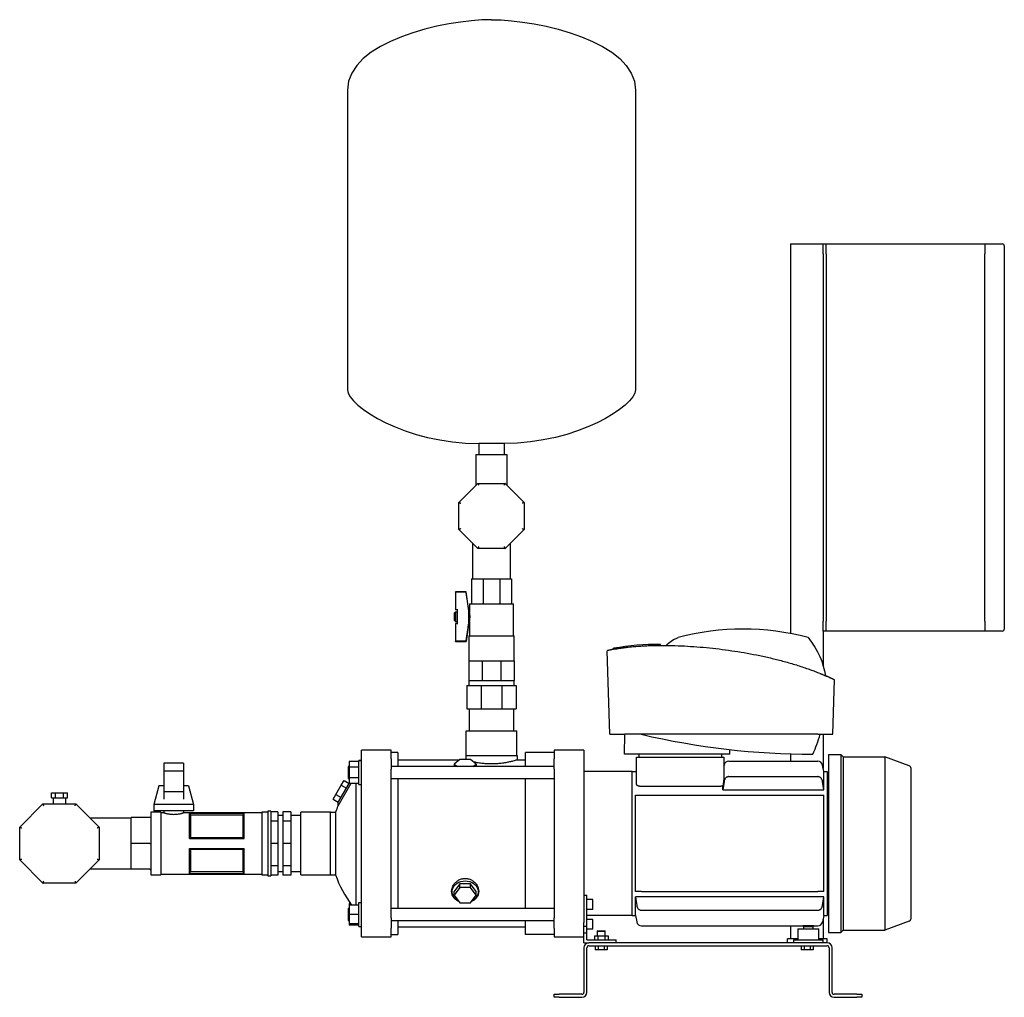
# Model space of a CAD drawing. Header units: millimetres. Extents: x 13 to 1789, y 13 to 998.
# Tile 1 of 5: x 13 to 1005, y 13 to 998. Entities that reach past the tile are written whole.
import ezdxf

# ---------------------------------------------------------------- set-up
doc = ezdxf.new("R2010")
doc.units = ezdxf.units.MM

msp = doc.modelspace()

# ---------------------------------------------------------------- linework, layer by layer
at = {"color": 7, "linetype": 'Continuous', "lineweight": 25}
for p, q in [((343.78, 927.1), (343.78, 625.11)), ((633.78, 927.1), (633.78, 625.11)), ((789.88, 771.96), (789.88, 379.47)), ((789.88, 771.96), (822.88, 771.96)), ((822.88, 771.96), (825.88, 771.96)), ((822.88, 761.96), (822.88, 771.96)), ((825.88, 761.96), (825.88, 771.96)), ((825.88, 771.96), (985.88, 771.96)), ((985.88, 771.96), (985.88, 761.96)), ((985.88, 771.96), (1003.39, 771.96)), ((1005.39, 769.96), (1005.39, 761.96)), ((822.88, 761.96), (822.88, 391.96)), ((825.88, 761.96), (825.88, 391.96)), ((985.88, 391.96), (985.88, 761.96)), ((1005.39, 761.96), (1005.39, 391.96)), ((501.48, 570.96), (476.08, 570.96)), ((476.08, 570.96), (476.08, 559.71)), ((501.48, 570.96), (501.48, 559.71)), ((473.08, 559.71), (473.08, 528.71)), ((473.08, 559.71), (488.78, 559.71)), ((488.78, 559.71), (504.48, 559.71)), ((504.48, 528.71), (504.48, 559.71)), ((455.93, 511.56), (475.17, 530.81)), ((475.17, 530.81), (502.39, 530.81)), ((502.39, 530.81), (521.63, 511.56)), ((455.93, 484.35), (455.93, 511.56)), ((521.63, 511.56), (521.63, 484.35)), ((475.17, 465.11), (455.93, 484.35)), ((521.63, 484.35), (502.39, 465.11)), ((469.73, 470.55), (469.73, 434.46)), ((507.83, 434.46), (507.83, 470.55)), ((502.39, 465.11), (475.17, 465.11)), ((468.78, 434.46), (480.5, 434.46)), ((468.78, 434.46), (468.78, 409.96)), ((480.5, 434.46), (497.06, 434.46)), ((480.5, 434.46), (480.5, 409.96)), ((497.06, 434.46), (497.06, 409.96)), ((497.06, 434.46), (508.78, 434.46)), ((508.78, 434.46), (508.78, 409.96)), ((452.6, 421.28), (452.6, 421.46)), ((463.1, 421.46), (452.6, 421.46)), ((452.6, 421.28), (452.6, 403.33)), ((463.1, 421.28), (452.6, 421.28)), ((463.1, 421.28), (463.1, 421.46)), ((466.1, 402.46), (463.1, 421.46)), ((466.6, 409.46), (466.6, 401.46)), ((466.6, 409.46), (468.28, 409.46)), ((468.31, 409.46), (480.26, 409.46)), ((480.33, 409.46), (488.78, 409.46)), ((488.78, 409.46), (497.23, 409.46)), ((497.3, 409.46), (509.25, 409.46)), ((509.28, 409.46), (510.95, 409.46)), ((510.95, 377.03), (510.95, 409.46)), ((451.6, 400.46), (452.6, 401.46)), ((451.6, 392.46), (451.6, 400.46)), ((454.6, 403.33), (452.6, 403.33)), ((452.6, 401.46), (454.6, 401.46)), ((452.6, 401.46), (452.6, 391.46)), ((454.6, 403.07), (454.6, 403.96)), ((454.6, 389.84), (454.6, 403.07)), ((465.87, 389.84), (465.87, 403.07)), ((466.1, 390.46), (466.1, 402.46)), ((466.1, 401.46), (466.6, 401.46)), ((451.6, 392.46), (452.6, 391.46)), ((452.6, 391.46), (454.6, 391.46)), ((452.6, 389.58), (452.6, 371.64)), ((454.6, 389.58), (452.6, 389.58)), ((454.6, 388.96), (454.6, 389.84)), ((466.1, 390.46), (463.1, 371.46)), ((466.1, 391.46), (466.6, 391.46)), ((466.6, 391.46), (466.6, 377.03)), ((822.88, 381.96), (822.88, 391.96)), ((825.88, 381.96), (825.88, 391.96)), ((985.88, 391.96), (985.88, 381.96)), ((1005.39, 391.96), (1005.39, 383.96)), ((465.85, 377.03), (465.85, 352.03)), ((465.85, 377.03), (488.78, 377.03)), ((488.78, 377.03), (511.7, 377.03)), ((511.7, 352.03), (511.7, 377.03)), ((825.88, 381.96), (822.88, 381.96)), ((822.88, 381.96), (822.88, 347.04)), ((985.88, 381.96), (825.88, 381.96)), ((1003.39, 381.96), (985.88, 381.96)), ((463.1, 371.64), (452.6, 371.64)), ((452.6, 371.46), (452.6, 371.64)), ((452.6, 371.46), (463.1, 371.46)), ((463.1, 371.46), (463.1, 371.64)), ((659.07, 367.5), (659.07, 368.5)), ((608.09, 277.96), (605.15, 362.14)), ((611.81, 363.6), (611.81, 364.6)), ((465.85, 352.03), (465.85, 332.03)), ((465.85, 352.03), (472.57, 352.03)), ((472.57, 352.03), (479.28, 352.03)), ((479.28, 352.03), (479.28, 332.03)), ((479.28, 352.03), (488.78, 352.03)), ((488.78, 352.03), (498.28, 352.03)), ((498.28, 352.03), (498.28, 332.03)), ((498.28, 352.03), (504.99, 352.03)), ((504.99, 352.03), (511.7, 352.03)), ((511.7, 352.03), (511.7, 332.03)), ((465.85, 332.03), (465.85, 327.03)), ((465.85, 332.03), (472.57, 332.03)), ((472.57, 332.03), (479.28, 332.03)), ((479.28, 332.03), (488.78, 332.03)), ((488.78, 332.03), (498.28, 332.03)), ((498.28, 332.03), (504.99, 332.03)), ((504.99, 332.03), (511.7, 332.03)), ((511.7, 327.03), (511.7, 332.03)), ((832.48, 277.96), (834.4, 332.7)), ((463.78, 327.03), (463.78, 303.46)), ((463.78, 327.03), (478.42, 327.03)), ((478.42, 327.03), (478.42, 303.46)), ((478.42, 327.03), (499.14, 327.03)), ((499.14, 327.03), (499.14, 303.46)), ((499.14, 327.03), (513.78, 327.03)), ((513.78, 327.03), (513.78, 303.46)), ((463.78, 303.46), (478.42, 303.46)), ((466.35, 303.46), (466.35, 281.46)), ((478.42, 303.46), (499.14, 303.46)), ((499.14, 303.46), (513.78, 303.46)), ((511.2, 281.46), (511.2, 303.46)), ((463.38, 256.46), (463.38, 281.46)), ((463.38, 281.46), (514.18, 281.46)), ((514.18, 256.46), (514.18, 281.46)), ((608.09, 277.96), (615.88, 277.96)), ((622.93, 257.96), (623.03, 277.96)), ((817.55, 277.96), (623.03, 277.96)), ((822.88, 277.96), (822.88, 243.58)), ((824.69, 277.96), (832.48, 277.96)), ((387.78, 261.96), (357.78, 261.96)), ((357.78, 253.34), (357.78, 261.96)), ((387.78, 253.34), (387.78, 261.96)), ((394.48, 259.71), (387.78, 259.71)), ((394.48, 259.71), (394.48, 245.46)), ((551.88, 259.71), (523.08, 259.71)), ((523.08, 245.46), (523.08, 259.71)), ((581.88, 261.96), (551.88, 261.96)), ((551.88, 261.96), (551.88, 253.34)), ((581.88, 261.96), (581.88, 253.34)), ((728.73, 257.96), (622.93, 257.96)), ((637.43, 254.96), (637.43, 257.96)), ((720.43, 257.96), (720.43, 254.96)), ((728.73, 257.96), (728.73, 262.61)), ((789.88, 258.3), (789.88, 250.96)), ((178.65, 248.96), (158.65, 248.96)), ((158.65, 248.96), (158.65, 240.96)), ((178.65, 248.96), (178.65, 240.96)), ((355.28, 250.43), (345.28, 250.43)), ((345.28, 250.43), (345.28, 244.94)), ((357.78, 251.46), (355.28, 251.46)), ((355.28, 239.46), (355.28, 251.46)), ((355.28, 251.46), (357.78, 251.46)), ((357.78, 242.88), (357.78, 253.34)), ((387.78, 253.34), (387.78, 242.88)), ((394.48, 252.11), (456.37, 252.11)), ((456.79, 252.46), (451.31, 248)), ((451.31, 248), (451.31, 245.46)), ((451.31, 248), (454.43, 245.46)), ((467.76, 252.46), (456.79, 252.46)), ((463.03, 256.46), (463.03, 252.46)), ((463.03, 256.46), (514.53, 256.46)), ((473.25, 248), (467.76, 252.46)), ((470.13, 245.46), (473.25, 248)), ((473.25, 248), (473.25, 245.46)), ((514.53, 256.46), (514.53, 252.11)), ((514.53, 252.11), (523.08, 252.11)), ((551.88, 242.88), (551.88, 253.34)), ((581.88, 253.34), (581.88, 242.88)), ((634.93, 227.75), (634.93, 254.96)), ((634.93, 254.96), (637.93, 254.96)), ((637.93, 254.96), (719.93, 254.96)), ((719.93, 254.96), (722.93, 254.96)), ((722.93, 254.96), (722.93, 234.51)), ((727.98, 250.96), (817.38, 250.96)), ((828.43, 257.51), (840.73, 257.51)), ((828.43, 257.51), (828.43, 78.41)), ((840.73, 257.51), (840.73, 78.41)), ((843.03, 255.21), (840.73, 257.51)), ((843.03, 255.21), (843.03, 80.71)), ((843.03, 255.21), (884.87, 255.21)), ((884.87, 255.21), (884.87, 80.71)), ((909.46, 246.26), (884.87, 255.21)), ((178.65, 240.96), (158.65, 240.96)), ((158.65, 240.96), (158.65, 220.09)), ((178.65, 240.96), (178.65, 220.09)), ((345.28, 245.46), (344.38, 245.46)), ((344.38, 245.46), (344.38, 239.46)), ((344.38, 239.46), (344.38, 233.46)), ((355.28, 244.94), (345.28, 244.94)), ((345.28, 244.94), (345.28, 233.97)), ((355.28, 227.46), (355.28, 239.46)), ((357.78, 167.96), (357.78, 242.88)), ((551.88, 245.46), (387.78, 245.46)), ((387.78, 167.96), (387.78, 242.88)), ((451.17, 245.97), (450.48, 245.46)), ((474.08, 245.46), (473.39, 245.97)), ((551.88, 242.88), (551.88, 93.03)), ((581.88, 242.88), (581.88, 93.03)), ((630.43, 240.46), (581.88, 240.46)), ((630.43, 95.46), (630.43, 240.46)), ((630.43, 240.46), (634.93, 240.46)), ((722.93, 246.13), (723.05, 246.83)), ((823.43, 240.46), (822.31, 246.83)), ((823.43, 221.85), (823.43, 240.46)), ((823.43, 240.46), (826.93, 240.46)), ((826.93, 240.46), (826.93, 95.46)), ((911.43, 92.47), (911.43, 243.44)), ((347.2, 228.49), (334.04, 205.69)), ((334.14, 208.92), (345.44, 228.49)), ((337.48, 226.71), (340.22, 231.46)), ((340.22, 231.46), (345.28, 228.49)), ((344.38, 233.46), (345.28, 233.46)), ((355.28, 233.97), (345.28, 233.97)), ((345.28, 233.97), (345.28, 228.49)), ((355.28, 228.49), (345.28, 228.49)), ((352.02, 228.49), (352.02, 105.96)), ((387.78, 233.46), (551.88, 233.46)), ((394.48, 233.46), (394.48, 167.96)), ((523.08, 102.46), (523.08, 233.46)), ((727.98, 235.31), (817.38, 235.31)), ((826.93, 237.96), (828.43, 237.96)), ((45.41, 214.06), (45.41, 219.06)), ((45.41, 219.06), (49.45, 219.06)), ((49.45, 214.06), (49.45, 219.06)), ((49.45, 219.06), (57.53, 219.06)), ((57.53, 214.06), (57.53, 219.06)), ((57.53, 219.06), (61.57, 219.06)), ((61.57, 214.06), (61.57, 219.06)), ((153.65, 225.96), (148.65, 207.21)), ((158.65, 225.96), (153.65, 225.96)), ((178.65, 220.09), (158.65, 220.09)), ((158.65, 220.09), (158.65, 212.72)), ((183.65, 225.96), (178.65, 225.96)), ((178.65, 220.09), (178.65, 212.72)), ((183.65, 225.96), (188.65, 207.21)), ((331.99, 217.21), (337.48, 226.71)), ((337.48, 226.71), (342.68, 223.71)), ((355.28, 227.46), (357.78, 227.46)), ((637.93, 225.58), (719.93, 225.58)), ((721.93, 221.85), (721.93, 226.15)), ((721.93, 221.85), (823.43, 221.85)), ((45.41, 214.06), (49.45, 214.06)), ((47.14, 214.06), (47.14, 207.96)), ((49.45, 214.06), (57.53, 214.06)), ((57.53, 214.06), (61.57, 214.06)), ((59.84, 207.96), (59.84, 214.06)), ((329.25, 212.46), (331.99, 217.21)), ((329.25, 212.46), (334.45, 209.46)), ((331.99, 217.21), (337.19, 214.21)), ((334.14, 208.92), (334.04, 205.69)), ((633.93, 119.46), (633.93, 216.46)), ((639.98, 216.46), (817.38, 216.46)), ((823.43, 119.46), (823.43, 216.46)), ((13.49, 184.53), (36.92, 207.96)), ((36.92, 207.96), (70.06, 207.96)), ((70.06, 207.96), (93.49, 184.53)), ((155.65, 199.46), (145.65, 199.46)), ((145.65, 199.46), (145.65, 167.96)), ((188.65, 207.21), (148.65, 207.21)), ((148.65, 207.21), (148.65, 200.96)), ((188.65, 200.96), (148.65, 200.96)), ((155.65, 199.46), (155.65, 167.96)), ((158.65, 198.96), (155.65, 198.96)), ((158.65, 200.96), (158.65, 198.96)), ((178.65, 200.96), (178.65, 198.96)), ((257.58, 198.96), (178.65, 198.96)), ((184.58, 198.55), (239.58, 198.55)), ((184.58, 172.96), (184.58, 198.55)), ((184.59, 198.52), (239.57, 198.52)), ((188.65, 207.21), (188.65, 200.96)), ((239.58, 172.96), (239.58, 198.55)), ((263.58, 199.46), (257.58, 199.46)), ((257.58, 199.46), (257.58, 167.96)), ((266.58, 200.46), (263.58, 200.46)), ((263.58, 200.46), (263.58, 167.96)), ((266.58, 200.46), (266.58, 167.96)), ((273.58, 199.78), (266.58, 199.78)), ((273.58, 199.78), (273.58, 190.46)), ((286.58, 199.78), (278.58, 199.78)), ((278.58, 199.78), (278.58, 190.46)), ((286.58, 199.78), (286.58, 190.46)), ((326.58, 199.61), (296.58, 199.61)), ((296.58, 167.96), (296.58, 199.61)), ((326.58, 167.96), (326.58, 199.61)), ((326.58, 199.46), (331.78, 199.46)), ((331.78, 199.46), (331.78, 136.46)), ((125.65, 193.36), (84.66, 193.36)), ((144.65, 193.96), (125.65, 193.96)), ((125.65, 167.96), (125.65, 193.96)), ((185.51, 196.32), (185.51, 173.98)), ((238.65, 196.32), (185.51, 196.32)), ((238.65, 173.98), (238.65, 196.32)), ((273.58, 190.46), (266.58, 190.46)), ((278.58, 196.29), (273.58, 196.29)), ((273.58, 190.46), (273.58, 167.96)), ((286.58, 190.46), (278.58, 190.46)), ((278.58, 190.46), (278.58, 167.96)), ((296.58, 196.29), (286.58, 196.29)), ((286.58, 190.46), (286.58, 167.96)), ((13.49, 151.39), (13.49, 184.53)), ((93.49, 184.53), (93.49, 151.39)), ((184.58, 172.96), (239.58, 172.96)), ((185.51, 173.98), (238.65, 173.98)), ((125.65, 141.96), (125.65, 167.96)), ((144.65, 167.96), (125.65, 167.96)), ((145.65, 167.96), (145.65, 136.46)), ((155.65, 167.96), (155.65, 136.46)), ((184.58, 162.96), (239.58, 162.96)), ((184.58, 137.36), (184.58, 162.96)), ((185.51, 161.93), (185.51, 139.59)), ((238.65, 161.93), (185.51, 161.93)), ((238.65, 139.59), (238.65, 161.93)), ((239.58, 137.36), (239.58, 162.96)), ((257.58, 167.96), (257.58, 136.46)), ((263.58, 167.96), (263.58, 135.46)), ((266.58, 167.96), (266.58, 135.46)), ((273.58, 167.96), (266.58, 167.96)), ((273.58, 167.96), (273.58, 145.45)), ((286.58, 167.96), (278.58, 167.96)), ((278.58, 167.96), (278.58, 145.45)), ((286.58, 167.96), (286.58, 145.45)), ((296.58, 136.31), (296.58, 167.96)), ((326.58, 136.31), (326.58, 167.96)), ((357.78, 93.03), (357.78, 167.96)), ((387.78, 93.03), (387.78, 167.96)), ((394.48, 167.96), (394.48, 102.46)), ((36.92, 127.96), (13.49, 151.39)), ((93.49, 151.39), (70.06, 127.96)), ((84.66, 142.56), (125.65, 142.56)), ((144.65, 141.96), (125.65, 141.96)), ((185.51, 139.59), (238.65, 139.59)), ((273.58, 145.45), (266.58, 145.45)), ((273.58, 145.45), (273.58, 136.13)), ((273.58, 139.63), (278.58, 139.63)), ((286.58, 145.45), (278.58, 145.45)), ((278.58, 145.45), (278.58, 136.13)), ((286.58, 145.45), (286.58, 136.13)), ((286.58, 139.63), (296.58, 139.63)), ((145.65, 136.46), (155.65, 136.46)), ((155.65, 136.96), (257.58, 136.96)), ((184.58, 137.36), (239.58, 137.36)), ((239.57, 137.39), (184.59, 137.39)), ((257.58, 136.46), (263.58, 136.46)), ((263.58, 135.46), (266.58, 135.46)), ((273.58, 136.13), (266.58, 136.13)), ((286.58, 136.13), (278.58, 136.13)), ((296.58, 136.31), (326.58, 136.31)), ((326.58, 136.46), (331.78, 136.46)), ((70.06, 127.96), (36.92, 127.96)), ((456.79, 127.19), (451.31, 119.4)), ((456.79, 123.74), (451.31, 115.96)), ((451.31, 115.96), (451.31, 119.4)), ((456.79, 123.74), (456.79, 127.19)), ((467.76, 127.19), (456.79, 127.19)), ((467.76, 123.74), (456.79, 123.74)), ((467.76, 123.74), (467.76, 127.19)), ((473.25, 119.4), (467.76, 127.19)), ((473.25, 115.96), (467.76, 123.74)), ((473.25, 115.96), (473.25, 119.4)), ((639.98, 119.46), (817.38, 119.46)), ((451.31, 115.96), (456.79, 108.18)), ((467.76, 108.18), (473.25, 115.96)), ((581.88, 115.96), (584.88, 115.96)), ((584.88, 84.7), (584.88, 115.96)), ((590.88, 111.57), (584.88, 111.57)), ((590.88, 101.57), (590.88, 111.57)), ((823.43, 114.07), (633.93, 114.07)), ((633.93, 95.46), (633.93, 114.07)), ((823.43, 95.46), (823.43, 114.07)), ((345.28, 102.46), (344.38, 102.46)), ((344.38, 102.46), (344.38, 96.46)), ((346.79, 107.43), (345.28, 107.43)), ((345.28, 107.43), (345.28, 105.96)), ((355.28, 105.96), (345.28, 105.96)), ((345.28, 105.96), (345.28, 96.46)), ((355.28, 108.46), (357.78, 108.46)), ((355.28, 84.46), (355.28, 108.46)), ((551.88, 102.46), (387.78, 102.46)), ((456.79, 108.18), (467.76, 108.18)), ((590.88, 101.57), (584.88, 101.57)), ((639.98, 100.6), (817.38, 100.6)), ((344.38, 96.46), (344.38, 90.46)), ((344.38, 90.46), (345.28, 90.46)), ((355.28, 96.46), (345.28, 96.46)), ((345.28, 96.46), (345.28, 86.96)), ((357.78, 82.58), (357.78, 93.03)), ((387.78, 93.03), (387.78, 82.58)), ((387.78, 90.46), (551.88, 90.46)), ((394.48, 90.46), (394.48, 76.21)), ((523.08, 76.21), (523.08, 90.46)), ((551.88, 82.58), (551.88, 93.03)), ((581.88, 93.03), (581.88, 88.17)), ((630.43, 95.46), (584.88, 95.46)), ((590.88, 91.5), (584.88, 91.5)), ((590.88, 81.5), (590.88, 91.5)), ((630.43, 95.46), (633.93, 95.46)), ((633.93, 95.46), (635.05, 89.09)), ((823.43, 95.46), (822.31, 89.09)), ((822.88, 92.34), (822.88, 71.96)), ((823.43, 95.46), (826.93, 95.46)), ((826.93, 97.96), (828.43, 97.96)), ((909.46, 89.66), (884.87, 80.71)), ((355.28, 86.96), (345.28, 86.96)), ((345.28, 86.96), (345.28, 85.49)), ((355.28, 85.49), (345.28, 85.49)), ((355.28, 84.46), (357.78, 84.46)), ((357.78, 73.96), (357.78, 82.58)), ((387.78, 73.96), (387.78, 82.58)), ((394.48, 83.81), (523.08, 83.81)), ((551.88, 82.58), (551.88, 73.96)), ((581.88, 84.7), (581.88, 88.17)), ((581.88, 77.96), (581.88, 84.7)), ((581.88, 84.7), (584.88, 84.7)), ((584.88, 77.96), (584.88, 84.7)), ((590.88, 81.5), (584.88, 81.5)), ((595.68, 79.96), (595.38, 79.66)), ((595.38, 79.66), (595.38, 74.96)), ((595.38, 79.66), (599.38, 79.66)), ((595.68, 79.96), (599.38, 79.96)), ((599.38, 79.96), (603.08, 79.96)), ((599.38, 79.66), (603.38, 79.66)), ((603.38, 79.66), (603.08, 79.96)), ((603.38, 74.96), (603.38, 79.66)), ((639.98, 84.96), (802.43, 84.96)), ((789.88, 84.96), (789.88, 71.96)), ((797.43, 81.96), (797.43, 70.96)), ((797.43, 81.96), (807.93, 81.96)), ((802.43, 84.96), (813.43, 84.96)), ((802.93, 84.46), (802.93, 81.96)), ((802.93, 84.46), (807.93, 84.46)), ((807.93, 84.46), (812.93, 84.46)), ((807.93, 81.96), (818.43, 81.96)), ((812.93, 81.96), (812.93, 84.46)), ((813.43, 84.96), (817.38, 84.96)), ((818.43, 70.96), (818.43, 81.96)), ((843.03, 80.71), (840.73, 78.41)), ((843.03, 80.71), (884.87, 80.71)), ((357.78, 73.96), (387.78, 73.96)), ((387.78, 76.21), (394.48, 76.21)), ((551.88, 76.21), (523.08, 76.21)), ((551.88, 73.96), (581.88, 73.96)), ((581.88, 77.96), (584.88, 77.96)), ((581.88, 67.96), (581.88, 77.96)), ((584.88, 70.96), (584.88, 77.96)), ((584.88, 70.96), (614.38, 70.96)), ((592.45, 74.96), (592.45, 70.96)), ((592.45, 74.96), (595.92, 74.96)), ((595.92, 74.96), (595.92, 70.96)), ((595.92, 74.96), (602.84, 74.96)), ((602.84, 74.96), (602.84, 70.96)), ((602.84, 74.96), (606.31, 74.96)), ((606.31, 74.96), (606.31, 70.96)), ((614.38, 67.96), (614.38, 70.96)), ((797.43, 71.96), (786.88, 71.96)), ((786.88, 67.96), (786.88, 71.96)), ((792.93, 70.96), (792.93, 67.96)), ((792.93, 70.96), (807.93, 70.96)), ((807.93, 70.96), (822.93, 70.96)), ((826.88, 71.96), (818.43, 71.96)), ((822.93, 67.96), (822.93, 70.96)), ((826.88, 67.96), (826.88, 71.96)), ((828.43, 78.41), (840.73, 78.41)), ((581.88, 67.96), (586.88, 67.96)), ((581.88, 62.96), (581.88, 17.96)), ((584.88, 17.96), (584.88, 62.96)), ((826.88, 67.96), (586.88, 67.96)), ((586.88, 64.96), (826.88, 64.96)), ((593.38, 64.96), (593.38, 60.96)), ((596.38, 60.96), (593.38, 60.96)), ((596.38, 64.96), (596.38, 60.96)), ((602.38, 60.96), (596.38, 60.96)), ((602.38, 64.96), (602.38, 60.96)), ((605.38, 60.96), (602.38, 60.96)), ((605.38, 64.96), (605.38, 60.96)), ((800.88, 64.96), (800.88, 60.96)), ((803.88, 60.96), (800.88, 60.96)), ((803.88, 64.96), (803.88, 60.96)), ((809.88, 60.96), (803.88, 60.96)), ((809.88, 64.96), (809.88, 60.96)), ((812.88, 60.96), (809.88, 60.96)), ((812.88, 64.96), (812.88, 60.96)), ((828.88, 62.96), (828.88, 17.96)), ((831.88, 17.96), (831.88, 62.96)), ((551.88, 12.96), (551.88, 15.96)), ((551.88, 15.96), (556.88, 15.96)), ((556.88, 12.96), (551.88, 12.96)), ((579.88, 15.96), (556.88, 15.96)), ((556.88, 12.96), (579.88, 12.96)), ((856.88, 15.96), (833.88, 15.96)), ((833.88, 12.96), (856.88, 12.96)), ((856.88, 15.96), (861.88, 15.96)), ((861.88, 12.96), (856.88, 12.96)), ((861.88, 15.96), (861.88, 12.96))]:
    msp.add_line(p, q, dxfattribs=at)
at = {"color": 7, "linetype": 'Continuous', "lineweight": 25, "flags": 128}
for points in [[(450.48, 245.46), (451.29, 246.07), (451.31, 246.08)], [(473.25, 246.08), (473.26, 246.07), (474.08, 245.46)], [(184.58, 198.55), (184.59, 198.54), (184.59, 198.52)], [(239.57, 198.52), (239.57, 198.54), (239.58, 198.55)], [(184.59, 137.39), (184.59, 137.38), (184.58, 137.36)], [(239.58, 137.36), (239.57, 137.38), (239.57, 137.39)], [(455.3, 110.3), (454.22, 110.92), (452.63, 112.12), (451.29, 113.53), (450.26, 115.09), (449.56, 116.77), (449.2, 118.52), (449.2, 120.29), (449.56, 122.04), (450.26, 123.72), (451.29, 125.28), (452.63, 126.68), (454.22, 127.89), (456.03, 128.86), (458.02, 129.57), (460.12, 130.01), (462.28, 130.15)], [(462.28, 130.15), (464.44, 130.01), (466.54, 129.57), (468.52, 128.86), (470.34, 127.89), (471.93, 126.68), (473.26, 125.28), (474.3, 123.72), (475, 122.04), (475.36, 120.29), (475.36, 118.52), (475, 116.77), (474.3, 115.09), (473.26, 113.53), (471.93, 112.12), (470.34, 110.92), (469.26, 110.3)]]:
    msp.add_lwpolyline(points, dxfattribs=at)
at = {"color": 7, "linetype": 'Continuous', "lineweight": 25}
for centre, radius, start, end in [((1003.39, 769.96), 2, 0, 90), ((742.29, 129.45), 254.51, 75.09772, 104.90228), ((1003.39, 383.96), 2, 270, 0), ((656.25, 114.82), 253.7, 89.38815, 100.08803), ((812.53, 1014.54), 756.59, 256.79664, 270), ((705.45, 308.19), 118.28, 334.87122, 345.19278), ((727.98, 245.96), 5, 90, 170), ((817.38, 245.96), 5, 10, 90), ((908.43, 243.44), 3, 0, 70), ((428.27, 167.96), 101.5, 158.17626, 161.91999), ((428.27, 167.96), 101.5, 198.08001, 217.65008), ((908.43, 92.47), 3, 290, 360), ((639.98, 89.96), 5, 190, 270), ((817.38, 89.96), 5, 270, 350), ((586.88, 62.96), 5, 90, 180), ((586.88, 62.96), 2, 90, 180), ((826.88, 62.96), 5, 0, 90), ((826.88, 62.96), 2, 0, 90), ((579.88, 17.96), 2, 270, 0), ((579.88, 17.96), 5, 270, 0), ((833.88, 17.96), 5, 180, 270), ((833.88, 17.96), 2, 180, 270)]:
    msp.add_arc(centre, radius, start, end, dxfattribs=at)
for points in [[(488.78, 997.96), (440.32, 997.96), (343.78, 975.79), (343.78, 927.1)], [(488.78, 997.96), (537.23, 997.96), (633.78, 975.79), (633.78, 927.1)], [(343.78, 625.11), (343.78, 608.53), (402.72, 570.96), (476.08, 570.96)], [(633.78, 625.11), (633.78, 608.53), (574.84, 570.96), (501.48, 570.96)], [(468.29, 409.46), (468.29, 409.46), (468.28, 409.46), (468.28, 409.46)], [(468.31, 409.46), (468.3, 409.46), (468.3, 409.46), (468.29, 409.46)], [(480.29, 409.46), (480.28, 409.46), (480.27, 409.46), (480.26, 409.46)], [(480.33, 409.46), (480.31, 409.46), (480.3, 409.46), (480.29, 409.46)], [(497.27, 409.46), (497.26, 409.46), (497.24, 409.46), (497.23, 409.46)], [(497.3, 409.46), (497.29, 409.46), (497.28, 409.46), (497.27, 409.46)], [(509.27, 409.46), (509.26, 409.46), (509.26, 409.46), (509.25, 409.46)], [(509.28, 409.46), (509.28, 409.46), (509.27, 409.46), (509.27, 409.46)], [(665.2, 367.48), (667.38, 370.52), (671.26, 373.16), (676.84, 375.4)], [(807.75, 375.4), (817.63, 362.75), (823.41, 349.96), (825.11, 337.02)], [(723.05, 230.15), (722.67, 227.38), (722.29, 224.62), (721.93, 221.85)], [(823.43, 221.85), (823.07, 224.62), (822.69, 227.38), (822.31, 230.15)], [(633.93, 216.46), (634.29, 216.46), (634.67, 216.46), (635.05, 216.46)], [(822.31, 216.46), (822.69, 216.46), (823.07, 216.46), (823.43, 216.46)], [(184.59, 198.52), (184.9, 197.79), (185.21, 197.06), (185.51, 196.32)], [(238.65, 196.32), (238.95, 197.06), (239.26, 197.79), (239.57, 198.52)], [(185.51, 173.98), (185.21, 173.64), (184.9, 173.3), (184.58, 172.96)], [(239.58, 172.96), (239.26, 173.3), (238.95, 173.64), (238.65, 173.98)], [(184.58, 162.96), (184.9, 162.62), (185.21, 162.27), (185.51, 161.93)], [(238.65, 161.93), (238.95, 162.27), (239.26, 162.62), (239.58, 162.96)], [(185.51, 139.59), (185.21, 138.86), (184.9, 138.12), (184.59, 137.39)], [(239.57, 137.39), (239.26, 138.12), (238.95, 138.86), (238.65, 139.59)], [(635.05, 119.46), (634.67, 119.46), (634.29, 119.46), (633.93, 119.46)], [(823.43, 119.46), (823.07, 119.46), (822.69, 119.46), (822.31, 119.46)], [(633.93, 114.07), (634.29, 111.3), (634.67, 108.53), (635.05, 105.76)], [(822.31, 105.76), (822.69, 108.53), (823.07, 111.3), (823.43, 114.07)]]:
    msp.add_open_spline(points, degree=3, dxfattribs=at)
for points, knots in [([(475.17, 530.81), (475.17, 530.81), (475.19, 530.76), (475.27, 530.57), (475.33, 530.42), (475.5, 530.03), (475.59, 529.79), (475.8, 529.3), (475.9, 529.04), (476, 528.81)], [0, 0, 0, 0, 0.25, 0.25, 0.5, 0.5, 0.75, 0.75, 1, 1, 1, 1]), ([(502.39, 530.81), (502.39, 530.81), (502.37, 530.76), (502.29, 530.57), (502.22, 530.42), (502.06, 530.03), (501.97, 529.79), (501.76, 529.3), (501.66, 529.04), (501.56, 528.81)], [0, 0, 0, 0, 0.25, 0.25, 0.5, 0.5, 0.75, 0.75, 1, 1, 1, 1]), ([(455.93, 511.56), (455.93, 511.56), (455.97, 511.55), (456.17, 511.47), (456.32, 511.4), (456.71, 511.24), (456.95, 511.14), (457.44, 510.94), (457.69, 510.83), (457.93, 510.74)], [0, 0, 0, 0, 0.25, 0.25, 0.5, 0.5, 0.75, 0.75, 1, 1, 1, 1]), ([(521.63, 511.56), (521.63, 511.56), (521.59, 511.55), (521.39, 511.47), (521.24, 511.4), (520.85, 511.24), (520.61, 511.14), (520.12, 510.94), (519.87, 510.83), (519.63, 510.74)], [0, 0, 0, 0, 0.25, 0.25, 0.5, 0.5, 0.75, 0.75, 1, 1, 1, 1]), ([(457.93, 485.18), (457.69, 485.08), (457.44, 484.98), (456.95, 484.77), (456.71, 484.67), (456.32, 484.51), (456.17, 484.45), (455.97, 484.37), (455.93, 484.35), (455.93, 484.35)], [0, 0, 0, 0, 0.25, 0.25, 0.5, 0.5, 0.75, 0.75, 1, 1, 1, 1]), ([(519.63, 485.18), (519.87, 485.08), (520.12, 484.98), (520.61, 484.77), (520.85, 484.67), (521.24, 484.51), (521.39, 484.45), (521.59, 484.37), (521.63, 484.35), (521.63, 484.35)], [0, 0, 0, 0, 0.25, 0.25, 0.5, 0.5, 0.75, 0.75, 1, 1, 1, 1]), ([(476, 467.11), (475.9, 466.87), (475.8, 466.62), (475.59, 466.12), (475.5, 465.89), (475.33, 465.5), (475.27, 465.35), (475.19, 465.15), (475.17, 465.11), (475.17, 465.11)], [0, 0, 0, 0, 0.25, 0.25, 0.5, 0.5, 0.75, 0.75, 1, 1, 1, 1]), ([(501.56, 467.11), (501.66, 466.87), (501.76, 466.62), (501.97, 466.12), (502.06, 465.89), (502.22, 465.5), (502.29, 465.35), (502.37, 465.15), (502.39, 465.11), (502.39, 465.11)], [0, 0, 0, 0, 0.25, 0.25, 0.5, 0.5, 0.75, 0.75, 1, 1, 1, 1]), ([(465.78, 403.96), (465.7, 404.49), (465.52, 405.69), (465.22, 407.67), (464.85, 410.02), (464.39, 413.01), (463.8, 416.8), (463.35, 419.68), (463.1, 421.28)], [0, 0, 0, 0, 0.092972, 0.207295, 0.342967, 0.49999, 0.724143, 1, 1, 1, 1]), ([(468.78, 409.96), (468.78, 409.9), (468.77, 409.84), (468.72, 409.72), (468.69, 409.66), (468.59, 409.56), (468.53, 409.52), (468.41, 409.47), (468.35, 409.46), (468.29, 409.46)], [0, 0, 0, 0, 0.25, 0.25, 0.5, 0.5, 0.75, 0.75, 1, 1, 1, 1]), ([(480.29, 409.46), (480.32, 409.46), (480.34, 409.47), (480.39, 409.52), (480.42, 409.56), (480.46, 409.66), (480.47, 409.72), (480.49, 409.84), (480.5, 409.9), (480.5, 409.96)], [0, 0, 0, 0, 0.25, 0.25, 0.5, 0.5, 0.75, 0.75, 1, 1, 1, 1]), ([(497.27, 409.46), (497.24, 409.46), (497.22, 409.47), (497.17, 409.52), (497.14, 409.56), (497.1, 409.66), (497.09, 409.72), (497.07, 409.84), (497.06, 409.9), (497.06, 409.96)], [0, 0, 0, 0, 0.25, 0.25, 0.5, 0.5, 0.75, 0.75, 1, 1, 1, 1]), ([(509.27, 409.46), (509.21, 409.46), (509.15, 409.47), (509.03, 409.52), (508.97, 409.56), (508.87, 409.66), (508.84, 409.72), (508.79, 409.84), (508.78, 409.9), (508.78, 409.96)], [0, 0, 0, 0, 0.25, 0.25, 0.5, 0.5, 0.75, 0.75, 1, 1, 1, 1]), ([(465.78, 403.96), (465.78, 403.93), (465.79, 403.87), (465.8, 403.78), (465.81, 403.68), (465.83, 403.56), (465.84, 403.44), (465.85, 403.33), (465.86, 403.23), (465.87, 403.14), (465.87, 403.1), (465.87, 403.07)], [0, 0, 0, 0, 0.084039, 0.167035, 0.249682, 0.375148, 0.499666, 0.624214, 0.74899, 0.874827, 1, 1, 1, 1]), ([(466.6, 391.46), (466.6, 391.46), (466.61, 391.46), (466.61, 391.47), (466.61, 391.5), (466.62, 391.53), (466.63, 391.57), (466.64, 391.62), (466.65, 391.68), (466.67, 391.75), (466.69, 391.87), (466.73, 392.04), (466.78, 392.28), (466.83, 392.57), (466.9, 393.01), (467, 393.66), (467.1, 394.53), (467.16, 395.48), (467.18, 396.46), (467.16, 397.43), (467.1, 398.38), (467, 399.25), (466.9, 399.91), (466.83, 400.34), (466.78, 400.64), (466.73, 400.87), (466.69, 401.07), (466.66, 401.22), (466.63, 401.33), (466.62, 401.4), (466.61, 401.45), (466.61, 401.45), (466.6, 401.46)], [0, 0, 0, 0, 0.01322, 0.026605, 0.040155, 0.053872, 0.067758, 0.081812, 0.096037, 0.110433, 0.125001, 0.154827, 0.187664, 0.214059, 0.250013, 0.312619, 0.374913, 0.439234, 0.499881, 0.560511, 0.624799, 0.687103, 0.749656, 0.785774, 0.812201, 0.844895, 0.874599, 0.900788, 0.926416, 0.95149, 0.976016, 1, 1, 1, 1]), ([(463.1, 371.64), (463.35, 373.23), (463.8, 376.12), (464.43, 380.18), (464.97, 383.62), (465.41, 386.51), (465.66, 388.21), (465.78, 388.96)], [0, 0, 0, 0, 0.275836, 0.500008, 0.704623, 0.871287, 1, 1, 1, 1]), ([(465.87, 389.84), (465.87, 389.82), (465.87, 389.8), (465.86, 389.74), (465.86, 389.67), (465.85, 389.58), (465.84, 389.47), (465.83, 389.35), (465.81, 389.22), (465.8, 389.09), (465.78, 389), (465.78, 388.96)], [0, 0, 0, 0, 0.083321, 0.1662, 0.249628, 0.374355, 0.499559, 0.623484, 0.748971, 0.87394, 1, 1, 1, 1]), ([(620.4, 365.04), (620.8, 365.1), (621.58, 365.21), (622.72, 365.36), (623.78, 365.49), (624.78, 365.61), (625.69, 365.72), (627.34, 365.9), (629.67, 366.15), (633.85, 366.52), (638.98, 366.9), (645.23, 367.22), (651.43, 367.42), (659.79, 367.54), (670.32, 367.45), (683.02, 366.98), (695.78, 366.16), (708.53, 365.02), (721.25, 363.56), (733.93, 361.79), (746.49, 359.71), (759.02, 357.29), (771.4, 354.54), (783.73, 351.41), (793.82, 348.49), (801.84, 345.92), (806.55, 344.3), (810.06, 343.04), (812.37, 342.18), (814.7, 341.3), (817.05, 340.38), (818.62, 339.75), (819.4, 339.43)], [0, 0, 0, 0, 0.006174, 0.011986, 0.017423, 0.022471, 0.02712, 0.031359, 0.04753, 0.062601, 0.094613, 0.124878, 0.15633, 0.187049, 0.249261, 0.312054, 0.374333, 0.436921, 0.499546, 0.561674, 0.624175, 0.686276, 0.749135, 0.811169, 0.874664, 0.905659, 0.937294, 0.949501, 0.96188, 0.974428, 0.987136, 1, 1, 1, 1]), ([(613.34, 363.89), (613.21, 363.86), (612.94, 363.81), (612.55, 363.74), (612.17, 363.67), (611.82, 363.6), (611.48, 363.53), (611.15, 363.46), (610.85, 363.4), (610.55, 363.34), (610.27, 363.28), (610, 363.22), (609.56, 363.13), (608.99, 363), (608.32, 362.85), (607.73, 362.72), (607.23, 362.61), (606.83, 362.52), (606.51, 362.45), (606.22, 362.38), (605.97, 362.33), (605.75, 362.28), (605.57, 362.23), (605.41, 362.2), (605.29, 362.17), (605.21, 362.16), (605.16, 362.14), (605.15, 362.14), (605.15, 362.14)], [0, 0, 0, 0, 0.025276, 0.050065, 0.074367, 0.098182, 0.12151, 0.144351, 0.166705, 0.188572, 0.209952, 0.230845, 0.251252, 0.317268, 0.376332, 0.43877, 0.501172, 0.546566, 0.591951, 0.637326, 0.682691, 0.728047, 0.773394, 0.818731, 0.864061, 0.909382, 0.954695, 1, 1, 1, 1]), ([(613.34, 363.89), (613.37, 363.89), (613.41, 363.9), (613.49, 363.92), (613.57, 363.93), (613.67, 363.95), (613.77, 363.97), (613.88, 363.99), (614, 364.01), (614.13, 364.03), (614.43, 364.09), (614.95, 364.18), (615.81, 364.33), (616.8, 364.5), (617.69, 364.64), (618.39, 364.75), (618.88, 364.82), (619.37, 364.89), (619.88, 364.97), (620.22, 365.02), (620.4, 365.04)], [0, 0, 0, 0, 0.027694, 0.055338, 0.082958, 0.110581, 0.138231, 0.165937, 0.193724, 0.221621, 0.249653, 0.374136, 0.499567, 0.624291, 0.749617, 0.799806, 0.849782, 0.899702, 0.949722, 1, 1, 1, 1]), ([(819.4, 339.43), (819.51, 339.39), (819.72, 339.3), (820.03, 339.17), (820.34, 339.05), (820.64, 338.92), (820.94, 338.8), (821.24, 338.68), (821.53, 338.55), (822.1, 338.31), (822.92, 337.97), (823.91, 337.54), (824.78, 337.16), (825.36, 336.91), (825.73, 336.75), (825.94, 336.65), (826.13, 336.57), (826.3, 336.5), (826.38, 336.46), (826.42, 336.44)], [0, 0, 0, 0, 0.031473, 0.06282, 0.094071, 0.125258, 0.156414, 0.187569, 0.218757, 0.250007, 0.375737, 0.500313, 0.626202, 0.750571, 0.801046, 0.851055, 0.900768, 0.950359, 1, 1, 1, 1]), ([(834.4, 332.7), (834.4, 332.71), (834.39, 332.71), (834.38, 332.71), (834.36, 332.72), (834.33, 332.74), (834.29, 332.76), (834.24, 332.78), (834.18, 332.81), (834.11, 332.84), (834.03, 332.88), (833.95, 332.92), (833.85, 332.97), (833.75, 333.02), (833.63, 333.07), (833.51, 333.13), (833.38, 333.19), (833.24, 333.26), (833.09, 333.33), (832.93, 333.41), (832.76, 333.49), (832.59, 333.57), (832.35, 333.69), (832.04, 333.83), (831.65, 334.02), (831.22, 334.23), (830.75, 334.45), (830.25, 334.69), (829.71, 334.94), (829.14, 335.21), (828.52, 335.49), (827.86, 335.79), (827.17, 336.11), (826.67, 336.33), (826.42, 336.44)], [0, 0, 0, 0, 0.023748, 0.047498, 0.071251, 0.095006, 0.118763, 0.142523, 0.166287, 0.190053, 0.213822, 0.237594, 0.26137, 0.28515, 0.308933, 0.33272, 0.356511, 0.380307, 0.404107, 0.427911, 0.45172, 0.475533, 0.499352, 0.542596, 0.586292, 0.63044, 0.675041, 0.720096, 0.765605, 0.81157, 0.857992, 0.90487, 0.952206, 1, 1, 1, 1]), ([(615.88, 277.96), (615.9, 277.96), (615.95, 277.96), (616.04, 277.96), (616.13, 277.96), (616.24, 277.96), (616.35, 277.96), (616.48, 277.96), (616.61, 277.96), (616.76, 277.96), (616.91, 277.96), (617.07, 277.96), (617.24, 277.96), (617.41, 277.96), (617.6, 277.96), (617.79, 277.96), (617.98, 277.96), (618.18, 277.96), (618.45, 277.96), (618.8, 277.96), (619.24, 277.96), (619.71, 277.96), (620.21, 277.96), (620.73, 277.96), (621.28, 277.96), (621.85, 277.96), (622.43, 277.96), (622.83, 277.96), (623.03, 277.96)], [0, 0, 0, 0, 0.03015, 0.060299, 0.090428, 0.120517, 0.150546, 0.180497, 0.21035, 0.240085, 0.269685, 0.29913, 0.328404, 0.35749, 0.38637, 0.415028, 0.44345, 0.47162, 0.499526, 0.552557, 0.606494, 0.661235, 0.71667, 0.772684, 0.829154, 0.885951, 0.942944, 1, 1, 1, 1]), ([(817.55, 277.96), (817.65, 277.96), (817.86, 277.96), (818.18, 277.96), (818.49, 277.96), (818.79, 277.96), (819.09, 277.96), (819.39, 277.96), (819.68, 277.96), (819.96, 277.96), (820.24, 277.96), (820.51, 277.96), (820.77, 277.96), (821.02, 277.96), (821.27, 277.96), (821.51, 277.96), (821.74, 277.96), (821.96, 277.96), (822.24, 277.96), (822.57, 277.96), (822.93, 277.96), (823.28, 277.96), (823.6, 277.96), (823.88, 277.96), (824.14, 277.96), (824.36, 277.96), (824.55, 277.96), (824.65, 277.96), (824.69, 277.96)], [0, 0, 0, 0, 0.0301496, 0.0602987, 0.0904277, 0.1205168, 0.1505465, 0.1804972, 0.2103497, 0.240085, 0.2696847, 0.2991304, 0.3284044, 0.3574897, 0.3863696, 0.4150281, 0.4434499, 0.4716204, 0.4995258, 0.5525575, 0.6064939, 0.6612345, 0.7166702, 0.7726844, 0.829154, 0.8859511, 0.9429442, 1, 1, 1, 1]), ([(514.53, 252.11), (514.43, 252.08), (514.24, 252.02), (512.69, 251.56), (510.31, 250.9), (507.1, 250.11), (503.2, 249.32), (498.74, 248.64), (493.87, 248.18), (488.79, 248.02), (483.7, 248.18), (478.84, 248.64), (474.37, 249.32), (471.89, 249.84), (470.67, 250.09)], [0, 0, 0, 0, 0.083501, 0.16689, 0.25063, 0.333955, 0.417586, 0.501056, 0.584384, 0.668034, 0.751271, 0.834993, 0.918508, 1, 1, 1, 1]), ([(722.93, 234.51), (722.93, 234.46), (722.93, 234.4), (722.92, 234.26), (722.91, 234.19), (722.89, 233.96), (722.88, 233.8), (722.82, 233.3), (722.78, 232.95), (722.66, 231.9), (722.57, 231.19), (722.39, 229.77), (722.3, 229.05), (722.12, 227.6), (722.02, 226.88), (721.93, 226.15)], [0, 0, 0, 0, 0.03125, 0.03125, 0.0625, 0.0625, 0.125, 0.125, 0.25, 0.25, 0.5, 0.5, 0.75, 0.75, 1, 1, 1, 1]), ([(727.98, 235.31), (727.65, 235.31), (727.33, 235.27), (726.7, 235.12), (726.39, 235.01), (725.81, 234.72), (725.54, 234.54), (725.03, 234.14), (724.8, 233.91), (724.37, 233.43), (724.18, 233.16), (723.84, 232.61), (723.69, 232.32), (723.44, 231.73), (723.33, 231.42), (723.16, 230.79), (723.1, 230.47), (723.05, 230.15)], [0, 0, 0, 0, 0.125, 0.125, 0.25, 0.25, 0.375, 0.375, 0.5, 0.5, 0.625, 0.625, 0.75, 0.75, 0.875, 0.875, 1, 1, 1, 1]), ([(822.31, 230.15), (822.22, 230.8), (822.05, 231.42), (821.67, 232.31), (821.52, 232.6), (821.19, 233.15), (821, 233.42), (820.57, 233.9), (820.34, 234.13), (819.83, 234.54), (819.56, 234.71), (819.12, 234.93), (818.97, 235), (818.66, 235.11), (818.51, 235.16), (818.04, 235.27), (817.71, 235.31), (817.38, 235.31)], [0, 0, 0, 0, 0.25, 0.25, 0.375, 0.375, 0.5, 0.5, 0.625, 0.625, 0.75, 0.75, 0.8125, 0.8125, 0.875, 0.875, 1, 1, 1, 1]), ([(637.93, 225.58), (637.71, 225.58), (637.49, 225.6), (637.07, 225.67), (636.86, 225.72), (636.48, 225.85), (636.31, 225.93), (635.98, 226.11), (635.84, 226.21), (635.58, 226.42), (635.46, 226.53), (635.27, 226.77), (635.19, 226.89), (634.99, 227.25), (634.93, 227.5), (634.93, 227.75)], [0, 0, 0, 0, 0.125, 0.125, 0.25, 0.25, 0.375, 0.375, 0.5, 0.5, 0.625, 0.625, 0.75, 0.75, 1, 1, 1, 1]), ([(721.93, 226.15), (721.8, 226.07), (721.66, 225.99), (721.36, 225.85), (721.2, 225.79), (720.86, 225.69), (720.68, 225.65), (720.31, 225.59), (720.12, 225.58), (719.93, 225.58)], [0, 0, 0, 0, 0.25, 0.25, 0.5, 0.5, 0.75, 0.75, 1, 1, 1, 1]), ([(635.05, 216.46), (635.14, 216.46), (635.31, 216.46), (635.69, 216.46), (635.84, 216.46), (636.17, 216.46), (636.36, 216.46), (636.79, 216.46), (637.02, 216.46), (637.53, 216.46), (637.8, 216.46), (638.24, 216.46), (638.39, 216.46), (638.7, 216.46), (638.85, 216.46), (639.32, 216.46), (639.65, 216.46), (639.98, 216.46)], [0, 0, 0, 0, 0.25, 0.25, 0.375, 0.375, 0.5, 0.5, 0.625, 0.625, 0.75, 0.75, 0.8125, 0.8125, 0.875, 0.875, 1, 1, 1, 1]), ([(817.38, 216.46), (817.71, 216.46), (818.03, 216.46), (818.66, 216.46), (818.97, 216.46), (819.55, 216.46), (819.82, 216.46), (820.33, 216.46), (820.56, 216.46), (820.99, 216.46), (821.18, 216.46), (821.52, 216.46), (821.67, 216.46), (821.92, 216.46), (822.03, 216.46), (822.2, 216.46), (822.26, 216.46), (822.31, 216.46)], [0, 0, 0, 0, 0.125, 0.125, 0.25, 0.25, 0.375, 0.375, 0.5, 0.5, 0.625, 0.625, 0.75, 0.75, 0.875, 0.875, 1, 1, 1, 1]), ([(36.92, 207.96), (36.92, 207.96), (36.94, 207.91), (37.02, 207.72), (37.08, 207.57), (37.24, 207.18), (37.34, 206.94), (37.55, 206.45), (37.65, 206.19), (37.75, 205.96)], [0, 0, 0, 0, 0.25, 0.25, 0.5, 0.5, 0.75, 0.75, 1, 1, 1, 1]), ([(69.23, 205.96), (69.33, 206.19), (69.43, 206.45), (69.64, 206.94), (69.73, 207.18), (69.9, 207.57), (69.96, 207.72), (70.04, 207.91), (70.06, 207.96), (70.06, 207.96)], [0, 0, 0, 0, 0.25, 0.25, 0.5, 0.5, 0.75, 0.75, 1, 1, 1, 1]), ([(158.65, 198.96), (158.65, 198.96), (158.65, 198.96), (158.66, 198.95), (158.68, 198.95), (158.71, 198.94), (158.75, 198.93), (158.79, 198.91), (158.88, 198.88), (159.07, 198.82), (159.39, 198.72), (159.82, 198.6), (160.49, 198.41), (161.54, 198.14), (163.05, 197.82), (164.78, 197.54), (166.67, 197.35), (168.65, 197.28), (170.62, 197.34), (172.52, 197.54), (174.25, 197.82), (175.77, 198.14), (176.81, 198.41), (177.48, 198.6), (177.9, 198.72), (178.23, 198.82), (178.43, 198.89), (178.54, 198.92), (178.61, 198.94), (178.64, 198.95), (178.65, 198.96), (178.65, 198.96)], [0, 0, 0, 0, 0.008842, 0.017717, 0.026624, 0.035564, 0.044539, 0.053548, 0.062593, 0.093142, 0.125041, 0.154932, 0.187765, 0.250119, 0.312659, 0.375135, 0.437431, 0.500019, 0.562285, 0.624907, 0.687426, 0.749827, 0.812462, 0.845062, 0.874763, 0.906794, 0.937465, 0.953255, 0.968938, 0.984518, 1, 1, 1, 1]), ([(145.65, 194.96), (145.65, 194.84), (145.63, 194.71), (145.53, 194.47), (145.45, 194.35), (145.26, 194.15), (145.14, 194.08), (144.89, 193.98), (144.77, 193.96), (144.65, 193.96)], [0, 0, 0, 0, 0.25, 0.25, 0.5, 0.5, 0.75, 0.75, 1, 1, 1, 1]), ([(13.49, 184.53), (13.49, 184.53), (13.53, 184.51), (13.73, 184.43), (13.88, 184.36), (14.27, 184.2), (14.51, 184.1), (15, 183.9), (15.25, 183.79), (15.49, 183.7)], [0, 0, 0, 0, 0.25, 0.25, 0.5, 0.5, 0.75, 0.75, 1, 1, 1, 1]), ([(91.49, 183.7), (91.73, 183.79), (91.98, 183.9), (92.47, 184.1), (92.71, 184.2), (93.1, 184.36), (93.25, 184.43), (93.45, 184.51), (93.49, 184.53), (93.49, 184.53)], [0, 0, 0, 0, 0.25, 0.25, 0.5, 0.5, 0.75, 0.75, 1, 1, 1, 1]), ([(144.65, 167.96), (144.77, 167.96), (144.89, 167.96), (145.14, 167.96), (145.26, 167.96), (145.45, 167.96), (145.53, 167.96), (145.63, 167.96), (145.65, 167.96), (145.65, 167.96)], [0, 0, 0, 0, 0.25, 0.25, 0.5, 0.5, 0.75, 0.75, 1, 1, 1, 1]), ([(13.49, 151.39), (13.49, 151.39), (13.53, 151.41), (13.73, 151.49), (13.88, 151.55), (14.27, 151.71), (14.51, 151.81), (15, 152.01), (15.25, 152.12), (15.49, 152.22)], [0, 0, 0, 0, 0.25, 0.25, 0.5, 0.5, 0.75, 0.75, 1, 1, 1, 1]), ([(91.49, 152.22), (91.73, 152.12), (91.98, 152.01), (92.47, 151.81), (92.71, 151.71), (93.1, 151.55), (93.25, 151.49), (93.45, 151.41), (93.49, 151.39), (93.49, 151.39)], [0, 0, 0, 0, 0.25, 0.25, 0.5, 0.5, 0.75, 0.75, 1, 1, 1, 1]), ([(144.65, 141.96), (144.77, 141.96), (144.89, 141.94), (145.14, 141.84), (145.26, 141.76), (145.45, 141.57), (145.53, 141.45), (145.63, 141.2), (145.65, 141.08), (145.65, 140.96)], [0, 0, 0, 0, 0.25, 0.25, 0.5, 0.5, 0.75, 0.75, 1, 1, 1, 1]), ([(36.92, 127.96), (36.92, 127.96), (36.94, 128), (37.02, 128.2), (37.08, 128.35), (37.24, 128.74), (37.34, 128.97), (37.55, 129.47), (37.65, 129.72), (37.75, 129.96)], [0, 0, 0, 0, 0.25, 0.25, 0.5, 0.5, 0.75, 0.75, 1, 1, 1, 1]), ([(69.23, 129.96), (69.33, 129.72), (69.43, 129.47), (69.64, 128.97), (69.73, 128.74), (69.9, 128.35), (69.96, 128.2), (70.04, 128), (70.06, 127.96), (70.06, 127.96)], [0, 0, 0, 0, 0.25, 0.25, 0.5, 0.5, 0.75, 0.75, 1, 1, 1, 1]), ([(455.81, 109.58), (455.61, 109.64), (454.28, 110.09), (452.34, 111.57), (450.22, 113.89), (448.94, 116.67), (448.51, 119.69), (448.95, 122.81), (450.24, 125.84), (452.33, 128.6), (455.14, 130.84), (458.53, 132.41), (461.03, 132.61), (462.28, 132.72)], [0, 0, 0, 0, 0.017225, 0.115659, 0.213979, 0.312405, 0.410893, 0.509075, 0.607219, 0.705625, 0.803844, 0.901735, 1, 1, 1, 1]), ([(462.28, 132.72), (463.53, 132.61), (466.04, 132.4), (469.44, 130.82), (472.26, 128.58), (474.34, 125.81), (475.62, 122.76), (476.05, 119.64), (475.6, 116.62), (474.32, 113.85), (472.2, 111.55), (470.26, 110.08), (468.94, 109.64), (468.75, 109.58)], [0, 0, 0, 0, 0.098374, 0.196856, 0.295396, 0.393903, 0.492133, 0.590933, 0.689027, 0.787318, 0.885355, 0.983145, 1, 1, 1, 1]), ([(639.98, 119.46), (639.65, 119.46), (639.33, 119.46), (638.7, 119.46), (638.39, 119.46), (637.81, 119.46), (637.54, 119.46), (637.03, 119.46), (636.8, 119.46), (636.37, 119.46), (636.18, 119.46), (635.84, 119.46), (635.69, 119.46), (635.44, 119.46), (635.33, 119.46), (635.16, 119.46), (635.1, 119.46), (635.05, 119.46)], [0, 0, 0, 0, 0.125, 0.125, 0.25, 0.25, 0.375, 0.375, 0.5, 0.5, 0.625, 0.625, 0.75, 0.75, 0.875, 0.875, 1, 1, 1, 1]), ([(822.31, 119.46), (822.22, 119.46), (822.05, 119.46), (821.67, 119.46), (821.52, 119.46), (821.19, 119.46), (821, 119.46), (820.57, 119.46), (820.34, 119.46), (819.83, 119.46), (819.56, 119.46), (819.12, 119.46), (818.97, 119.46), (818.66, 119.46), (818.51, 119.46), (818.04, 119.46), (817.71, 119.46), (817.38, 119.46)], [0, 0, 0, 0, 0.25, 0.25, 0.375, 0.375, 0.5, 0.5, 0.625, 0.625, 0.75, 0.75, 0.8125, 0.8125, 0.875, 0.875, 1, 1, 1, 1]), ([(635.05, 105.76), (635.14, 105.12), (635.31, 104.5), (635.69, 103.61), (635.84, 103.31), (636.17, 102.76), (636.36, 102.5), (636.79, 102.01), (637.02, 101.78), (637.53, 101.38), (637.8, 101.2), (638.24, 100.98), (638.39, 100.92), (638.7, 100.8), (638.85, 100.76), (639.32, 100.64), (639.65, 100.6), (639.98, 100.6)], [0, 0, 0, 0, 0.25, 0.25, 0.375, 0.375, 0.5, 0.5, 0.625, 0.625, 0.75, 0.75, 0.8125, 0.8125, 0.875, 0.875, 1, 1, 1, 1]), ([(817.38, 100.6), (817.71, 100.6), (818.03, 100.64), (818.66, 100.79), (818.97, 100.91), (819.55, 101.2), (819.82, 101.37), (820.33, 101.78), (820.56, 102), (820.99, 102.49), (821.18, 102.75), (821.52, 103.31), (821.67, 103.59), (821.92, 104.19), (822.03, 104.5), (822.2, 105.12), (822.26, 105.44), (822.31, 105.76)], [0, 0, 0, 0, 0.125, 0.125, 0.25, 0.25, 0.375, 0.375, 0.5, 0.5, 0.625, 0.625, 0.75, 0.75, 0.875, 0.875, 1, 1, 1, 1]), ([(813.43, 84.96), (813.43, 84.96), (813.39, 84.96), (813.29, 84.97), (813.25, 84.97), (813.14, 84.98), (813.08, 84.98), (812.87, 84.99), (812.7, 85), (812.3, 85.02), (812.07, 85.04), (811.57, 85.06), (811.29, 85.07), (810.69, 85.09), (810.36, 85.1), (809.7, 85.12), (809.35, 85.13), (808.65, 85.14), (808.28, 85.14), (807.57, 85.14), (807.21, 85.14), (806.68, 85.13), (806.5, 85.13), (806.16, 85.12), (805.99, 85.12), (805.49, 85.1), (805.17, 85.09), (804.57, 85.07), (804.29, 85.06), (803.79, 85.04), (803.55, 85.02), (803.16, 85), (802.99, 84.99), (802.78, 84.98), (802.72, 84.98), (802.61, 84.97), (802.57, 84.97), (802.47, 84.96), (802.43, 84.96), (802.43, 84.96)], [0, 0, 0, 0, 0.0625, 0.0625, 0.09375, 0.09375, 0.125, 0.125, 0.1875, 0.1875, 0.25, 0.25, 0.3125, 0.3125, 0.375, 0.375, 0.4375, 0.4375, 0.5, 0.5, 0.5625, 0.5625, 0.59375, 0.59375, 0.625, 0.625, 0.6875, 0.6875, 0.75, 0.75, 0.8125, 0.8125, 0.875, 0.875, 0.90625, 0.90625, 0.9375, 0.9375, 1, 1, 1, 1])]:
    msp.add_open_spline(points, degree=3, knots=knots, dxfattribs=at)

doc.saveas('drawing.dxf')
